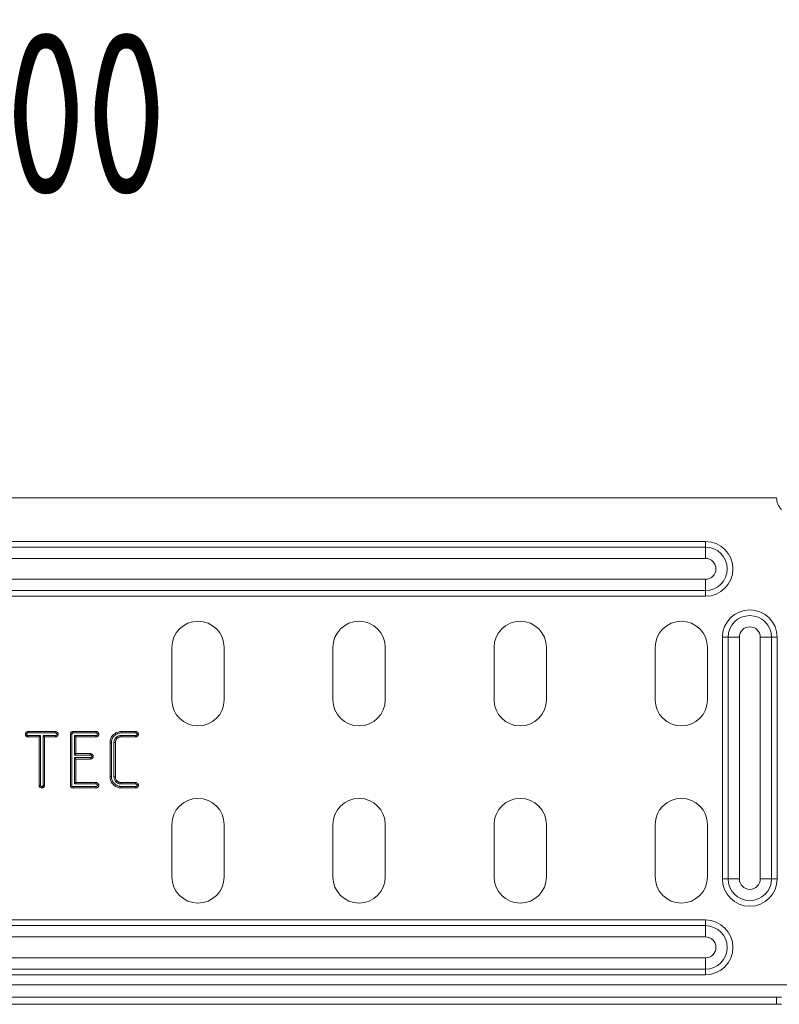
# Model space of a CAD drawing. Header units: millimetres. Extents: x -3 to 869, y -287 to 295.
# Tile 6 of 8: x 484 to 578, y -216 to -94. Entities that reach past the tile are written whole.
import ezdxf

# ---------------------------------------------------------------- set-up
doc = ezdxf.new("R2010")
doc.units = ezdxf.units.MM
doc.styles.add('SLDTEXTSTYLE0', font='TXT', dxfattribs={"width": 0.7, "bigfont": 'bigfont'})

msp = doc.modelspace()

# ---------------------------------------------------------------- linework, layer by layer
at = {"color": 7, "linetype": 'Continuous', "lineweight": 15}
for p, q in [((577.72, -153.25), (394.06, -153.25)), ((402.89, -158.65), (568.89, -158.65)), ((568.89, -158.65), (568.89, -159.35)), ((402.89, -159.35), (568.89, -159.35)), ((568.89, -160.75), (568.89, -159.35)), ((568.89, -160.75), (402.89, -160.75)), ((402.89, -163.35), (568.89, -163.35)), ((568.89, -163.35), (568.89, -164.75)), ((568.89, -164.75), (402.89, -164.75)), ((568.89, -164.75), (568.89, -165.45)), ((568.89, -165.45), (402.89, -165.45)), ((570.99, -200.55), (570.99, -170.55)), ((570.99, -170.55), (571.69, -170.55)), ((571.69, -200.55), (571.69, -170.55)), ((573.09, -170.55), (571.69, -170.55)), ((573.09, -170.55), (573.09, -200.55)), ((575.69, -170.55), (577.09, -170.55)), ((575.69, -200.55), (575.69, -170.55)), ((577.09, -170.55), (577.09, -200.55)), ((577.79, -170.55), (577.09, -170.55)), ((577.79, -170.55), (577.79, -200.55)), ((502.64, -171.8), (502.64, -178.3)), ((509.14, -178.3), (509.14, -171.8)), ((522.64, -171.8), (522.64, -178.3)), ((529.14, -178.3), (529.14, -171.8)), ((542.64, -171.8), (542.64, -178.3)), ((549.14, -178.3), (549.14, -171.8)), ((562.64, -171.8), (562.64, -178.3)), ((569.14, -178.3), (569.14, -171.8)), ((484.81, -182.25), (488.2, -182.25)), ((484.81, -182.42), (488.19, -182.42)), ((486.34, -182.74), (484.81, -182.74)), ((486.17, -182.91), (484.81, -182.91)), ((486.34, -182.74), (486.17, -182.91)), ((486.17, -188.9), (486.17, -182.91)), ((486.34, -188.9), (486.34, -182.74)), ((486.66, -182.74), (486.66, -188.89)), ((486.66, -182.74), (486.83, -182.91)), ((488.19, -182.74), (486.66, -182.74)), ((486.83, -182.91), (486.83, -188.9)), ((488.19, -182.91), (486.83, -182.91)), ((490.05, -188.92), (490.05, -182.6)), ((490.22, -188.92), (490.22, -182.6)), ((490.4, -182.25), (493.23, -182.25)), ((490.4, -182.42), (493.22, -182.42)), ((490.54, -182.74), (490.71, -182.91)), ((493.22, -182.74), (490.54, -182.74)), ((490.54, -182.74), (490.54, -185.17)), ((493.22, -182.91), (490.71, -182.91)), ((490.71, -182.91), (490.71, -184.99)), ((495.71, -182.99), (495.83, -183.11)), ((496.34, -182.74), (496.35, -182.91)), ((498.13, -182.74), (496.34, -182.74)), ((498.14, -182.91), (496.35, -182.91)), ((496.38, -182.25), (498.14, -182.25)), ((496.38, -182.42), (498.14, -182.42)), ((494.97, -187.85), (494.97, -183.65)), ((495.14, -187.85), (495.14, -183.65)), ((495.46, -183.62), (495.63, -183.62)), ((495.46, -183.62), (495.46, -187.88)), ((495.63, -183.62), (495.63, -187.88)), ((490.54, -185.17), (490.71, -184.99)), ((490.54, -185.17), (492.52, -185.17)), ((490.54, -185.48), (490.71, -185.66)), ((492.52, -185.48), (490.54, -185.48)), ((490.54, -185.48), (490.54, -188.76)), ((490.71, -184.99), (492.52, -184.99)), ((490.71, -185.66), (490.71, -188.59)), ((492.52, -185.66), (490.71, -185.66)), ((495.46, -187.88), (495.63, -187.88)), ((493.22, -189.08), (490.4, -189.08)), ((493.23, -189.25), (490.4, -189.25)), ((490.54, -188.76), (490.71, -188.59)), ((490.54, -188.76), (493.22, -188.76)), ((490.71, -188.59), (493.22, -188.59)), ((495.71, -188.51), (495.83, -188.39)), ((496, -188.7), (496.06, -188.54)), ((496.34, -188.76), (496.35, -188.59)), ((496.34, -188.76), (498.13, -188.76)), ((496.35, -188.59), (498.14, -188.59)), ((498.14, -189.08), (496.38, -189.08)), ((498.14, -189.25), (496.38, -189.25)), ((502.64, -193.8), (502.64, -200.3)), ((509.14, -200.3), (509.14, -193.8)), ((522.64, -193.8), (522.64, -200.3)), ((529.14, -200.3), (529.14, -193.8)), ((542.64, -193.8), (542.64, -200.3)), ((549.14, -200.3), (549.14, -193.8)), ((562.64, -193.8), (562.64, -200.3)), ((569.14, -200.3), (569.14, -193.8)), ((571.69, -200.55), (570.99, -200.55)), ((571.69, -200.55), (573.09, -200.55)), ((577.09, -200.55), (575.69, -200.55)), ((577.09, -200.55), (577.79, -200.55)), ((402.89, -205.65), (568.89, -205.65)), ((402.89, -206.35), (568.89, -206.35)), ((568.89, -205.65), (568.89, -206.35)), ((568.89, -207.75), (568.89, -206.35)), ((568.89, -207.75), (402.89, -207.75)), ((402.89, -210.35), (568.89, -210.35)), ((568.89, -210.35), (568.89, -211.75)), ((568.89, -211.75), (402.89, -211.75)), ((568.89, -212.45), (402.89, -212.45)), ((568.89, -211.75), (568.89, -212.45)), ((390.89, -213.72), (580.89, -213.72)), ((394.06, -215.22), (577.72, -215.22)), ((394.06, -216.12), (577.72, -216.12)), ((577.72, -216.12), (577.72, -215.22)), ((578.31, -215.22), (577.72, -215.22)), ((578.31, -216.12), (577.72, -216.12))]:
    msp.add_line(p, q, dxfattribs=at)
at = {"color": 7, "linetype": 'Continuous', "lineweight": 15, "flags": 128}
for points in [[(490.4, -182.42), (490.4, -182.37), (490.4, -182.31), (490.4, -182.25)], [(496.38, -182.42), (496.38, -182.37), (496.38, -182.32), (496.38, -182.25)], [(495.14, -183.65), (495.09, -183.65), (495.04, -183.65), (494.97, -183.65)], [(495.14, -187.85), (495.09, -187.85), (495.04, -187.85), (494.97, -187.85)], [(490.4, -189.08), (490.4, -189.16), (490.4, -189.25)], [(496.38, -189.08), (496.38, -189.13), (496.38, -189.18), (496.38, -189.25)]]:
    msp.add_lwpolyline(points, dxfattribs=at)
at = {"color": 7, "linetype": 'Continuous', "lineweight": 15}
for centre, radius, start, end in [((579.72, -153.25), 2, 180, 225), ((568.89, -162.05), 3.4, 270, 90), ((568.89, -162.05), 2.7, 270, 90), ((568.89, -162.05), 1.3, 270, 90), ((574.39, -170.55), 3.4, 0, 180), ((505.89, -171.8), 3.25, 0, 180), ((525.89, -171.8), 3.25, 0, 180), ((545.89, -171.8), 3.25, 0, 180), ((565.89, -171.8), 3.25, 0, 180), ((574.39, -170.55), 2.7, 0, 180), ((574.39, -170.55), 1.3, 0, 180), ((505.89, -178.3), 3.25, 180, 0), ((525.89, -178.3), 3.25, 180, 0), ((545.89, -178.3), 3.25, 180, 0), ((565.89, -178.3), 3.25, 180, 0), ((505.89, -193.8), 3.25, 0, 180), ((525.89, -193.8), 3.25, 0, 180), ((545.89, -193.8), 3.25, 0, 180), ((565.89, -193.8), 3.25, 0, 180), ((505.89, -200.3), 3.25, 180, 0), ((525.89, -200.3), 3.25, 180, 0), ((545.89, -200.3), 3.25, 180, 0), ((565.89, -200.3), 3.25, 180, 0), ((574.39, -200.55), 3.4, 180, 0), ((574.39, -200.55), 2.7, 180, 0), ((574.39, -200.55), 1.3, 180, 0), ((568.89, -209.05), 3.4, 270, 90), ((568.89, -209.05), 2.7, 270, 90), ((568.89, -209.05), 1.3, 270, 90)]:
    msp.add_arc(centre, radius, start, end, dxfattribs=at)
for points, knots in [([(484.47, -182.58), (484.47, -182.56), (484.47, -182.54), (484.48, -182.5), (484.48, -182.49), (484.49, -182.47), (484.49, -182.46), (484.5, -182.43), (484.51, -182.41), (484.54, -182.38), (484.55, -182.36), (484.58, -182.33), (484.6, -182.31), (484.63, -182.29), (484.63, -182.29), (484.65, -182.28), (484.66, -182.27), (484.7, -182.26), (484.72, -182.26), (484.76, -182.25), (484.78, -182.25), (484.81, -182.25)], [0, 0, 0, 0, 0.125, 0.125, 0.1875, 0.1875, 0.25, 0.25, 0.375, 0.375, 0.5, 0.5, 0.625, 0.625, 0.6875, 0.6875, 0.75, 0.75, 0.875, 0.875, 1, 1, 1, 1]), ([(484.55, -182.82), (484.54, -182.8), (484.53, -182.79), (484.51, -182.75), (484.5, -182.73), (484.48, -182.69), (484.48, -182.67), (484.47, -182.62), (484.47, -182.6), (484.47, -182.58)], [0, 0, 0, 0, 0.25, 0.25, 0.5, 0.5, 0.75, 0.75, 1, 1, 1, 1]), ([(484.64, -182.59), (484.61, -182.59), (484.58, -182.58), (484.56, -182.58), (484.53, -182.58), (484.5, -182.58), (484.47, -182.58)], [0, 0, 0, 0, 0.0001694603, 0.0001694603, 0.0001694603, 0.0003467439, 0.0003467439, 0.0003467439, 0.0003467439]), ([(484.68, -182.7), (484.66, -182.72), (484.65, -182.73), (484.63, -182.75), (484.62, -182.76), (484.61, -182.77), (484.59, -182.79), (484.58, -182.8), (484.57, -182.81), (484.55, -182.82)], [0, 0, 0, 0, 0.0001361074, 0.0001361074, 0.0001361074, 0.0002415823, 0.0002415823, 0.0002415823, 0.0003470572, 0.0003470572, 0.0003470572, 0.0003470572]), ([(484.81, -182.91), (484.78, -182.91), (484.76, -182.91), (484.72, -182.9), (484.69, -182.9), (484.65, -182.88), (484.63, -182.88), (484.59, -182.85), (484.57, -182.84), (484.55, -182.82)], [0, 0, 0, 0, 0.25, 0.25, 0.5, 0.5, 0.75, 0.75, 1, 1, 1, 1]), ([(484.64, -182.59), (484.64, -182.57), (484.64, -182.56), (484.65, -182.54), (484.65, -182.53), (484.65, -182.52), (484.65, -182.52), (484.66, -182.51), (484.66, -182.5), (484.67, -182.48), (484.68, -182.47), (484.7, -182.45), (484.71, -182.45), (484.72, -182.44), (484.72, -182.44), (484.73, -182.44), (484.73, -182.43), (484.74, -182.43), (484.75, -182.43), (484.77, -182.43), (484.79, -182.42), (484.81, -182.42)], [0.0291369, 0.0291369, 0.0291369, 0.0291369, 0.125, 0.125, 0.1875, 0.1875, 0.25, 0.25, 0.375, 0.375, 0.5, 0.5, 0.625, 0.625, 0.6875, 0.6875, 0.75, 0.75, 0.875, 0.875, 0.9896548, 0.9896548, 0.9896548, 0.9896548]), ([(484.68, -182.7), (484.67, -182.69), (484.67, -182.69), (484.66, -182.67), (484.66, -182.66), (484.65, -182.64), (484.65, -182.63), (484.64, -182.61), (484.64, -182.6), (484.64, -182.59)], [0.0848223, 0.0848223, 0.0848223, 0.0848223, 0.25, 0.25, 0.5, 0.5, 0.75, 0.75, 0.9405947, 0.9405947, 0.9405947, 0.9405947]), ([(484.81, -182.74), (484.79, -182.74), (484.77, -182.74), (484.75, -182.73), (484.74, -182.73), (484.71, -182.72), (484.7, -182.72), (484.7, -182.71), (484.69, -182.71), (484.68, -182.7)], [0.0144432, 0.0144432, 0.0144432, 0.0144432, 0.25, 0.25, 0.5, 0.5, 0.75, 0.75, 0.9182726, 0.9182726, 0.9182726, 0.9182726]), ([(484.81, -182.42), (484.81, -182.4), (484.81, -182.37), (484.81, -182.34), (484.81, -182.31), (484.81, -182.28), (484.81, -182.25)], [0, 0, 0, 0, 0.0001694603, 0.0001694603, 0.0001694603, 0.0003464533, 0.0003464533, 0.0003464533, 0.0003464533]), ([(484.81, -182.74), (484.81, -182.76), (484.81, -182.78), (484.81, -182.81), (484.81, -182.82), (484.81, -182.84), (484.81, -182.86), (484.81, -182.88), (484.81, -182.89), (484.81, -182.91)], [0, 0, 0, 0, 0.0001361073, 0.0001361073, 0.0001361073, 0.0002412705, 0.0002412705, 0.0002412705, 0.0003464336, 0.0003464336, 0.0003464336, 0.0003464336]), ([(488.19, -182.42), (488.19, -182.4), (488.19, -182.38), (488.19, -182.36), (488.19, -182.34), (488.19, -182.32), (488.19, -182.3), (488.19, -182.29), (488.2, -182.27), (488.2, -182.25)], [0, 0, 0, 0, 0.000127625, 0.000127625, 0.000127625, 0.0002370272, 0.0002370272, 0.0002370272, 0.0003464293, 0.0003464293, 0.0003464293, 0.0003464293]), ([(488.19, -182.42), (488.21, -182.42), (488.23, -182.43), (488.24, -182.43), (488.25, -182.43), (488.27, -182.44), (488.29, -182.45), (488.32, -182.48), (488.32, -182.49), (488.34, -182.51), (488.35, -182.52), (488.35, -182.54), (488.36, -182.55), (488.36, -182.55), (488.36, -182.56), (488.36, -182.58)], [0.0066753, 0.0066753, 0.0066753, 0.0066753, 0.125, 0.125, 0.25, 0.25, 0.5, 0.5, 0.625, 0.625, 0.75, 0.75, 0.875, 0.875, 0.9720791, 0.9720791, 0.9720791, 0.9720791]), ([(488.53, -182.58), (488.53, -182.6), (488.53, -182.63), (488.52, -182.66), (488.52, -182.67), (488.51, -182.69), (488.51, -182.7), (488.5, -182.73), (488.49, -182.75), (488.47, -182.78), (488.46, -182.79), (488.45, -182.8), (488.44, -182.81), (488.42, -182.84), (488.4, -182.85), (488.37, -182.88), (488.35, -182.89), (488.28, -182.91), (488.24, -182.91), (488.19, -182.91)], [0, 0, 0, 0, 0.125, 0.125, 0.1875, 0.1875, 0.25, 0.25, 0.375, 0.375, 0.4375, 0.4375, 0.5, 0.5, 0.625, 0.625, 0.75, 0.75, 1, 1, 1, 1]), ([(488.36, -182.58), (488.36, -182.59), (488.36, -182.61), (488.35, -182.62), (488.35, -182.63), (488.35, -182.64), (488.35, -182.64), (488.34, -182.65), (488.34, -182.66), (488.33, -182.68), (488.32, -182.68), (488.32, -182.69), (488.31, -182.7), (488.3, -182.71), (488.29, -182.72), (488.28, -182.72), (488.28, -182.73), (488.26, -182.73), (488.23, -182.74), (488.19, -182.74)], [0.0275502, 0.0275502, 0.0275502, 0.0275502, 0.125, 0.125, 0.1875, 0.1875, 0.25, 0.25, 0.375, 0.375, 0.4375, 0.4375, 0.5, 0.5, 0.625, 0.625, 0.75, 0.75, 0.9906517, 0.9906517, 0.9906517, 0.9906517]), ([(488.19, -182.74), (488.19, -182.76), (488.19, -182.78), (488.19, -182.8), (488.19, -182.82), (488.19, -182.84), (488.19, -182.86), (488.19, -182.87), (488.19, -182.89), (488.19, -182.91)], [0, 0, 0, 0, 0.0001203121, 0.0001203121, 0.0001203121, 0.0002333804, 0.0002333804, 0.0002333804, 0.0003464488, 0.0003464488, 0.0003464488, 0.0003464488]), ([(488.2, -182.25), (488.22, -182.25), (488.24, -182.25), (488.28, -182.26), (488.3, -182.27), (488.36, -182.29), (488.4, -182.32), (488.45, -182.36), (488.46, -182.38), (488.49, -182.42), (488.5, -182.43), (488.52, -182.47), (488.52, -182.49), (488.53, -182.54), (488.53, -182.56), (488.53, -182.58)], [0, 0, 0, 0, 0.125, 0.125, 0.25, 0.25, 0.5, 0.5, 0.625, 0.625, 0.75, 0.75, 0.875, 0.875, 1, 1, 1, 1]), ([(488.36, -182.58), (488.38, -182.58), (488.4, -182.58), (488.42, -182.58), (488.44, -182.58), (488.46, -182.58), (488.48, -182.58), (488.5, -182.58), (488.52, -182.58), (488.53, -182.58)], [0, 0, 0, 0, 0.0001203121, 0.0001203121, 0.0001203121, 0.0002335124, 0.0002335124, 0.0002335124, 0.0003467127, 0.0003467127, 0.0003467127, 0.0003467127]), ([(490.05, -182.6), (490.05, -182.55), (490.05, -182.5), (490.07, -182.44), (490.08, -182.41), (490.11, -182.37), (490.12, -182.35), (490.15, -182.32), (490.17, -182.31), (490.21, -182.28), (490.24, -182.27), (490.31, -182.26), (490.35, -182.25), (490.4, -182.25)], [0, 0, 0, 0, 0.25, 0.25, 0.375, 0.375, 0.5, 0.5, 0.625, 0.625, 0.75, 0.75, 1, 1, 1, 1]), ([(490.22, -182.6), (490.2, -182.6), (490.18, -182.6), (490.17, -182.6), (490.15, -182.6), (490.13, -182.6), (490.11, -182.6), (490.09, -182.6), (490.07, -182.6), (490.05, -182.6)], [0, 0, 0, 0, 0.0001094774, 0.0001094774, 0.0001094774, 0.0002279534, 0.0002279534, 0.0002279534, 0.0003464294, 0.0003464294, 0.0003464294, 0.0003464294]), ([(490.22, -182.6), (490.22, -182.56), (490.23, -182.53), (490.23, -182.5), (490.24, -182.49), (490.25, -182.47), (490.26, -182.46), (490.26, -182.45), (490.27, -182.45), (490.28, -182.44), (490.29, -182.44), (490.33, -182.43), (490.36, -182.43), (490.4, -182.42)], [0.0061745, 0.0061745, 0.0061745, 0.0061745, 0.25, 0.25, 0.375, 0.375, 0.5, 0.5, 0.625, 0.625, 0.75, 0.75, 0.9940877, 0.9940877, 0.9940877, 0.9940877]), ([(493.22, -182.42), (493.22, -182.4), (493.22, -182.38), (493.22, -182.36), (493.23, -182.34), (493.23, -182.32), (493.23, -182.31), (493.23, -182.29), (493.23, -182.27), (493.23, -182.25)], [0, 0, 0, 0, 0.0001230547, 0.0001230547, 0.0001230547, 0.0002347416, 0.0002347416, 0.0002347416, 0.0003464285, 0.0003464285, 0.0003464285, 0.0003464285]), ([(493.22, -182.42), (493.24, -182.42), (493.26, -182.43), (493.28, -182.43), (493.28, -182.43), (493.3, -182.44), (493.31, -182.44), (493.33, -182.46), (493.34, -182.46), (493.36, -182.48), (493.37, -182.49), (493.39, -182.51), (493.39, -182.52), (493.4, -182.54), (493.4, -182.54), (493.4, -182.55), (493.41, -182.56), (493.41, -182.58)], [0.0064584, 0.0064584, 0.0064584, 0.0064584, 0.125, 0.125, 0.25, 0.25, 0.375, 0.375, 0.5, 0.5, 0.625, 0.625, 0.75, 0.75, 0.875, 0.875, 0.9803867, 0.9803867, 0.9803867, 0.9803867]), ([(493.58, -182.58), (493.58, -182.6), (493.58, -182.63), (493.57, -182.67), (493.56, -182.69), (493.55, -182.72), (493.54, -182.73), (493.53, -182.75), (493.52, -182.76), (493.5, -182.79), (493.49, -182.81), (493.46, -182.84), (493.44, -182.85), (493.4, -182.88), (493.38, -182.89), (493.31, -182.91), (493.27, -182.91), (493.22, -182.91)], [0, 0, 0, 0, 0.125, 0.125, 0.25, 0.25, 0.3125, 0.3125, 0.375, 0.375, 0.5, 0.5, 0.625, 0.625, 0.75, 0.75, 1, 1, 1, 1]), ([(493.41, -182.58), (493.41, -182.6), (493.4, -182.61), (493.4, -182.62), (493.4, -182.63), (493.39, -182.64), (493.39, -182.65), (493.38, -182.66), (493.38, -182.67), (493.37, -182.68), (493.36, -182.69), (493.35, -182.71), (493.34, -182.71), (493.32, -182.72), (493.31, -182.73), (493.29, -182.73), (493.26, -182.74), (493.22, -182.74)], [0.0194611, 0.0194611, 0.0194611, 0.0194611, 0.125, 0.125, 0.25, 0.25, 0.3125, 0.3125, 0.375, 0.375, 0.5, 0.5, 0.625, 0.625, 0.75, 0.75, 0.9914647, 0.9914647, 0.9914647, 0.9914647]), ([(493.22, -182.74), (493.22, -182.76), (493.22, -182.79), (493.22, -182.81), (493.22, -182.83), (493.22, -182.84), (493.22, -182.86), (493.22, -182.88), (493.22, -182.89), (493.22, -182.91)], [0, 0, 0, 0, 0.0001384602, 0.0001384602, 0.0001384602, 0.000242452, 0.000242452, 0.000242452, 0.0003464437, 0.0003464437, 0.0003464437, 0.0003464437]), ([(493.23, -182.25), (493.25, -182.25), (493.27, -182.25), (493.32, -182.26), (493.34, -182.26), (493.38, -182.28), (493.4, -182.29), (493.44, -182.32), (493.45, -182.33), (493.49, -182.36), (493.5, -182.38), (493.53, -182.41), (493.54, -182.43), (493.56, -182.47), (493.57, -182.49), (493.58, -182.54), (493.58, -182.56), (493.58, -182.58)], [0, 0, 0, 0, 0.125, 0.125, 0.25, 0.25, 0.375, 0.375, 0.5, 0.5, 0.625, 0.625, 0.75, 0.75, 0.875, 0.875, 1, 1, 1, 1]), ([(493.41, -182.58), (493.43, -182.58), (493.45, -182.58), (493.47, -182.58), (493.49, -182.58), (493.51, -182.58), (493.52, -182.58), (493.54, -182.58), (493.56, -182.58), (493.58, -182.58)], [0, 0, 0, 0, 0.0001230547, 0.0001230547, 0.0001230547, 0.0002348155, 0.0002348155, 0.0002348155, 0.0003465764, 0.0003465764, 0.0003465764, 0.0003465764]), ([(494.97, -183.65), (494.97, -183.6), (494.97, -183.56), (494.98, -183.47), (494.98, -183.42), (495.01, -183.28), (495.03, -183.19), (495.11, -183.02), (495.15, -182.94), (495.25, -182.79), (495.31, -182.72), (495.44, -182.59), (495.52, -182.53), (495.67, -182.43), (495.75, -182.38), (495.92, -182.32), (496.01, -182.29), (496.15, -182.27), (496.19, -182.26), (496.29, -182.25), (496.33, -182.25), (496.38, -182.25)], [0, 0, 0, 0, 0.0625, 0.0625, 0.125, 0.125, 0.25, 0.25, 0.375, 0.375, 0.5, 0.5, 0.625, 0.625, 0.75, 0.75, 0.875, 0.875, 0.9375, 0.9375, 1, 1, 1, 1]), ([(495.14, -183.65), (495.14, -183.61), (495.14, -183.56), (495.15, -183.49), (495.15, -183.45), (495.18, -183.33), (495.2, -183.25), (495.26, -183.1), (495.3, -183.03), (495.39, -182.9), (495.44, -182.84), (495.56, -182.72), (495.62, -182.67), (495.76, -182.58), (495.83, -182.54), (495.97, -182.48), (496.06, -182.46), (496.17, -182.44), (496.21, -182.43), (496.29, -182.43), (496.33, -182.42), (496.38, -182.42)], [0.0007957, 0.0007957, 0.0007957, 0.0007957, 0.0625, 0.0625, 0.125, 0.125, 0.25, 0.25, 0.375, 0.375, 0.5, 0.5, 0.625, 0.625, 0.75, 0.75, 0.875, 0.875, 0.9375, 0.9375, 0.9991913, 0.9991913, 0.9991913, 0.9991913]), ([(495.71, -182.99), (495.71, -182.99), (495.71, -183), (495.71, -183), (495.67, -183.03), (495.64, -183.07), (495.57, -183.17), (495.54, -183.23), (495.5, -183.34), (495.48, -183.4), (495.46, -183.51), (495.46, -183.57), (495.46, -183.61), (495.46, -183.61), (495.46, -183.62), (495.46, -183.62)], [-0.019254, -0.019254, -0.019254, -0.019254, 0, 0, 0, 0.25, 0.25, 0.5, 0.5, 0.75, 0.75, 1, 1, 1, 1.008845, 1.008845, 1.008845, 1.008845]), ([(495.83, -183.11), (495.8, -183.15), (495.77, -183.18), (495.72, -183.26), (495.7, -183.3), (495.66, -183.39), (495.65, -183.44), (495.63, -183.53), (495.63, -183.57), (495.63, -183.62)], [0, 0, 0, 0, 0.25, 0.25, 0.5, 0.5, 0.75, 0.75, 1, 1, 1, 1]), ([(496.34, -182.74), (496.34, -182.74), (496.34, -182.74), (496.34, -182.74), (496.29, -182.74), (496.24, -182.74), (496.12, -182.76), (496.06, -182.78), (495.95, -182.82), (495.9, -182.85), (495.8, -182.92), (495.76, -182.95), (495.72, -182.98), (495.72, -182.99), (495.72, -182.99), (495.71, -182.99)], [-0.008552, -0.008552, -0.008552, -0.008552, 0, 0, 0, 0.25, 0.25, 0.5, 0.5, 0.75, 0.75, 1, 1, 1, 1.019171, 1.019171, 1.019171, 1.019171]), ([(496.35, -182.91), (496.3, -182.91), (496.25, -182.92), (496.16, -182.93), (496.11, -182.94), (496.03, -182.98), (495.98, -183), (495.91, -183.05), (495.87, -183.08), (495.83, -183.11)], [0, 0, 0, 0, 0.25, 0.25, 0.5, 0.5, 0.75, 0.75, 1, 1, 1, 1]), ([(498.32, -182.58), (498.32, -182.59), (498.32, -182.6), (498.31, -182.62), (498.31, -182.63), (498.31, -182.64), (498.31, -182.64), (498.3, -182.65), (498.3, -182.66), (498.28, -182.68), (498.27, -182.69), (498.26, -182.71), (498.25, -182.71), (498.24, -182.72), (498.23, -182.73), (498.2, -182.73), (498.18, -182.74), (498.13, -182.74)], [0.0291255, 0.0291255, 0.0291255, 0.0291255, 0.125, 0.125, 0.1875, 0.1875, 0.25, 0.25, 0.375, 0.375, 0.5, 0.5, 0.625, 0.625, 0.75, 0.75, 0.9915227, 0.9915227, 0.9915227, 0.9915227]), ([(498.13, -182.74), (498.13, -182.76), (498.13, -182.79), (498.13, -182.81), (498.13, -182.83), (498.14, -182.84), (498.14, -182.86), (498.14, -182.88), (498.14, -182.89), (498.14, -182.91)], [0, 0, 0, 0, 0.0001382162, 0.0001382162, 0.0001382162, 0.0002423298, 0.0002423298, 0.0002423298, 0.0003464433, 0.0003464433, 0.0003464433, 0.0003464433]), ([(498.14, -182.25), (498.16, -182.25), (498.19, -182.25), (498.23, -182.26), (498.25, -182.26), (498.29, -182.28), (498.31, -182.29), (498.35, -182.32), (498.37, -182.33), (498.4, -182.36), (498.42, -182.38), (498.44, -182.41), (498.46, -182.43), (498.48, -182.47), (498.48, -182.49), (498.49, -182.54), (498.49, -182.56), (498.49, -182.58)], [0, 0, 0, 0, 0.125, 0.125, 0.25, 0.25, 0.375, 0.375, 0.5, 0.5, 0.625, 0.625, 0.75, 0.75, 0.875, 0.875, 1, 1, 1, 1]), ([(498.14, -182.42), (498.14, -182.4), (498.14, -182.38), (498.14, -182.36), (498.14, -182.34), (498.14, -182.32), (498.14, -182.31), (498.14, -182.29), (498.14, -182.27), (498.14, -182.25)], [0, 0, 0, 0, 0.0001230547, 0.0001230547, 0.0001230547, 0.0002347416, 0.0002347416, 0.0002347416, 0.0003464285, 0.0003464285, 0.0003464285, 0.0003464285]), ([(498.14, -182.42), (498.16, -182.42), (498.17, -182.43), (498.19, -182.43), (498.2, -182.43), (498.22, -182.44), (498.23, -182.44), (498.25, -182.46), (498.26, -182.46), (498.28, -182.48), (498.28, -182.49), (498.3, -182.51), (498.31, -182.52), (498.31, -182.54), (498.32, -182.54), (498.32, -182.55), (498.32, -182.56), (498.32, -182.58)], [0.0064584, 0.0064584, 0.0064584, 0.0064584, 0.125, 0.125, 0.25, 0.25, 0.375, 0.375, 0.5, 0.5, 0.625, 0.625, 0.75, 0.75, 0.875, 0.875, 0.9701752, 0.9701752, 0.9701752, 0.9701752]), ([(498.49, -182.58), (498.49, -182.6), (498.49, -182.63), (498.48, -182.66), (498.48, -182.67), (498.47, -182.69), (498.47, -182.7), (498.46, -182.73), (498.44, -182.75), (498.42, -182.79), (498.4, -182.81), (498.37, -182.84), (498.35, -182.85), (498.31, -182.88), (498.29, -182.89), (498.23, -182.91), (498.18, -182.91), (498.14, -182.91)], [0, 0, 0, 0, 0.125, 0.125, 0.1875, 0.1875, 0.25, 0.25, 0.375, 0.375, 0.5, 0.5, 0.625, 0.625, 0.75, 0.75, 1, 1, 1, 1]), ([(498.32, -182.58), (498.34, -182.58), (498.36, -182.58), (498.38, -182.58), (498.4, -182.58), (498.42, -182.58), (498.44, -182.58), (498.46, -182.58), (498.48, -182.58), (498.49, -182.58)], [0, 0, 0, 0, 0.0001230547, 0.0001230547, 0.0001230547, 0.0002349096, 0.0002349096, 0.0002349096, 0.0003467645, 0.0003467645, 0.0003467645, 0.0003467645]), ([(492.52, -184.99), (492.54, -184.99), (492.57, -185), (492.61, -185), (492.63, -185.01), (492.7, -185.03), (492.73, -185.06), (492.79, -185.1), (492.8, -185.12), (492.83, -185.15), (492.84, -185.17), (492.86, -185.21), (492.87, -185.24), (492.88, -185.27), (492.88, -185.28), (492.88, -185.3), (492.88, -185.31), (492.88, -185.32)], [0, 0, 0, 0, 0.125, 0.125, 0.25, 0.25, 0.5, 0.5, 0.625, 0.625, 0.75, 0.75, 0.875, 0.875, 0.9375, 0.9375, 1, 1, 1, 1]), ([(492.52, -185.17), (492.52, -185.15), (492.52, -185.14), (492.52, -185.12), (492.52, -185.1), (492.52, -185.09), (492.52, -185.07), (492.52, -185.05), (492.52, -185.02), (492.52, -184.99)], [0, 0, 0, 0, 0.0000944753, 0.0000944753, 0.0000944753, 0.0001889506, 0.0001889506, 0.0001889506, 0.0003464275, 0.0003464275, 0.0003464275, 0.0003464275]), ([(492.52, -185.17), (492.54, -185.17), (492.55, -185.17), (492.57, -185.17), (492.58, -185.17), (492.61, -185.19), (492.63, -185.2), (492.66, -185.23), (492.67, -185.24), (492.69, -185.25), (492.69, -185.26), (492.7, -185.28), (492.71, -185.29), (492.71, -185.3), (492.71, -185.3), (492.71, -185.31), (492.71, -185.32), (492.71, -185.32)], [0.0062277, 0.0062277, 0.0062277, 0.0062277, 0.125, 0.125, 0.25, 0.25, 0.5, 0.5, 0.625, 0.625, 0.75, 0.75, 0.875, 0.875, 0.9375, 0.9375, 0.9810319, 0.9810319, 0.9810319, 0.9810319]), ([(492.88, -185.32), (492.88, -185.35), (492.88, -185.37), (492.87, -185.41), (492.86, -185.44), (492.84, -185.48), (492.83, -185.5), (492.81, -185.53), (492.79, -185.55), (492.76, -185.58), (492.74, -185.6), (492.7, -185.62), (492.68, -185.63), (492.61, -185.65), (492.57, -185.65), (492.52, -185.66)], [0, 0, 0, 0, 0.125, 0.125, 0.25, 0.25, 0.375, 0.375, 0.5, 0.5, 0.625, 0.625, 0.75, 0.75, 1, 1, 1, 1]), ([(492.71, -185.32), (492.71, -185.34), (492.71, -185.35), (492.7, -185.37), (492.7, -185.37), (492.69, -185.39), (492.68, -185.41), (492.67, -185.43), (492.66, -185.44), (492.65, -185.45), (492.64, -185.46), (492.62, -185.46), (492.62, -185.47), (492.59, -185.48), (492.56, -185.48), (492.52, -185.48)], [0.0178662, 0.0178662, 0.0178662, 0.0178662, 0.125, 0.125, 0.25, 0.25, 0.375, 0.375, 0.5, 0.5, 0.625, 0.625, 0.75, 0.75, 0.9913447, 0.9913447, 0.9913447, 0.9913447]), ([(492.52, -185.48), (492.52, -185.51), (492.52, -185.54), (492.52, -185.57), (492.52, -185.6), (492.52, -185.63), (492.52, -185.66)], [0, 0, 0, 0, 0.0001732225, 0.0001732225, 0.0001732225, 0.000346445, 0.000346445, 0.000346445, 0.000346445]), ([(492.71, -185.32), (492.72, -185.32), (492.74, -185.32), (492.76, -185.32), (492.77, -185.32), (492.79, -185.32), (492.8, -185.32), (492.83, -185.32), (492.86, -185.32), (492.88, -185.32)], [0, 0, 0, 0, 0.0000944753, 0.0000944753, 0.0000944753, 0.0001889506, 0.0001889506, 0.0001889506, 0.0003465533, 0.0003465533, 0.0003465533, 0.0003465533]), ([(496.38, -189.25), (496.33, -189.25), (496.29, -189.25), (496.19, -189.24), (496.15, -189.23), (496.01, -189.21), (495.92, -189.18), (495.8, -189.13), (495.75, -189.11), (495.67, -189.07), (495.63, -189.04), (495.52, -188.96), (495.45, -188.91), (495.32, -188.78), (495.26, -188.71), (495.15, -188.56), (495.11, -188.47), (495.03, -188.3), (495.01, -188.22), (494.98, -188.08), (494.98, -188.03), (494.97, -187.94), (494.97, -187.9), (494.97, -187.85)], [0, 0, 0, 0, 0.0625, 0.0625, 0.125, 0.125, 0.25, 0.25, 0.3125, 0.3125, 0.375, 0.375, 0.5, 0.5, 0.625, 0.625, 0.75, 0.75, 0.875, 0.875, 0.9375, 0.9375, 1, 1, 1, 1]), ([(496.38, -189.08), (496.33, -189.08), (496.29, -189.07), (496.21, -189.07), (496.18, -189.06), (496.06, -189.04), (495.98, -189.02), (495.87, -188.97), (495.83, -188.95), (495.76, -188.92), (495.73, -188.9), (495.63, -188.83), (495.56, -188.77), (495.45, -188.66), (495.39, -188.6), (495.3, -188.47), (495.26, -188.39), (495.2, -188.25), (495.18, -188.17), (495.15, -188.05), (495.15, -188.01), (495.14, -187.94), (495.14, -187.89), (495.14, -187.85)], [0.0008095, 0.0008095, 0.0008095, 0.0008095, 0.0625, 0.0625, 0.125, 0.125, 0.25, 0.25, 0.3125, 0.3125, 0.375, 0.375, 0.5, 0.5, 0.625, 0.625, 0.75, 0.75, 0.875, 0.875, 0.9375, 0.9375, 0.9993423, 0.9993423, 0.9993423, 0.9993423]), ([(495.46, -187.88), (495.46, -187.88), (495.46, -187.89), (495.46, -187.89), (495.46, -187.93), (495.46, -187.99), (495.48, -188.11), (495.5, -188.16), (495.54, -188.27), (495.57, -188.32), (495.64, -188.43), (495.67, -188.47), (495.71, -188.5), (495.71, -188.5), (495.71, -188.51), (495.71, -188.51)], [-0.008057, -0.008057, -0.008057, -0.008057, 0, 0, 0, 0.25, 0.25, 0.5, 0.5, 0.75, 0.75, 1, 1, 1, 1.023858, 1.023858, 1.023858, 1.023858]), ([(495.63, -187.88), (495.63, -187.93), (495.63, -187.97), (495.65, -188.06), (495.66, -188.11), (495.7, -188.2), (495.72, -188.24), (495.77, -188.32), (495.8, -188.35), (495.83, -188.39)], [0, 0, 0, 0, 0.25, 0.25, 0.5, 0.5, 0.75, 0.75, 1, 1, 1, 1]), ([(486.5, -189.25), (486.48, -189.25), (486.45, -189.25), (486.41, -189.24), (486.39, -189.23), (486.33, -189.21), (486.29, -189.18), (486.24, -189.13), (486.23, -189.11), (486.2, -189.08), (486.19, -189.05), (486.18, -189.02), (486.18, -189.01), (486.18, -188.99), (486.17, -188.98), (486.17, -188.94), (486.17, -188.92), (486.17, -188.9)], [0, 0, 0, 0, 0.125, 0.125, 0.25, 0.25, 0.5, 0.5, 0.625, 0.625, 0.75, 0.75, 0.8125, 0.8125, 0.875, 0.875, 1, 1, 1, 1]), ([(486.34, -188.9), (486.32, -188.9), (486.29, -188.9), (486.26, -188.9), (486.23, -188.9), (486.2, -188.9), (486.17, -188.9)], [0, 0, 0, 0, 0.0001553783, 0.0001553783, 0.0001553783, 0.0003464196, 0.0003464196, 0.0003464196, 0.0003464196]), ([(486.5, -189.08), (486.48, -189.08), (486.47, -189.07), (486.45, -189.07), (486.44, -189.07), (486.41, -189.05), (486.39, -189.04), (486.37, -189.02), (486.37, -189.02), (486.36, -189), (486.36, -188.99), (486.35, -188.97), (486.35, -188.97), (486.35, -188.96), (486.35, -188.95), (486.34, -188.93), (486.34, -188.92), (486.34, -188.9)], [0.01668, 0.01668, 0.01668, 0.01668, 0.125, 0.125, 0.25, 0.25, 0.5, 0.5, 0.625, 0.625, 0.75, 0.75, 0.8125, 0.8125, 0.875, 0.875, 0.995391, 0.995391, 0.995391, 0.995391]), ([(486.61, -189.04), (486.6, -189.05), (486.6, -189.05), (486.59, -189.06), (486.58, -189.06), (486.56, -189.07), (486.55, -189.07), (486.53, -189.07), (486.52, -189.08), (486.5, -189.08)], [0.0705847, 0.0705847, 0.0705847, 0.0705847, 0.25, 0.25, 0.5, 0.5, 0.75, 0.75, 0.9640774, 0.9640774, 0.9640774, 0.9640774]), ([(486.5, -189.08), (486.5, -189.1), (486.5, -189.13), (486.5, -189.15), (486.5, -189.18), (486.5, -189.22), (486.5, -189.25)], [0, 0, 0, 0, 0.0001466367, 0.0001466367, 0.0001466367, 0.0003465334, 0.0003465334, 0.0003465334, 0.0003465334]), ([(486.74, -189.16), (486.72, -189.18), (486.7, -189.19), (486.67, -189.21), (486.65, -189.22), (486.61, -189.24), (486.59, -189.24), (486.54, -189.25), (486.52, -189.25), (486.5, -189.25)], [0, 0, 0, 0, 0.25, 0.25, 0.5, 0.5, 0.75, 0.75, 1, 1, 1, 1]), ([(486.66, -188.89), (486.66, -188.92), (486.66, -188.94), (486.65, -188.96), (486.65, -188.97), (486.64, -189), (486.64, -189.01), (486.63, -189.02), (486.62, -189.03), (486.61, -189.04)], [0.0118527, 0.0118527, 0.0118527, 0.0118527, 0.25, 0.25, 0.5, 0.5, 0.75, 0.75, 0.9381062, 0.9381062, 0.9381062, 0.9381062]), ([(486.61, -189.04), (486.63, -189.06), (486.65, -189.08), (486.67, -189.09), (486.69, -189.12), (486.71, -189.14), (486.74, -189.16)], [0, 0, 0, 0, 0.0001466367, 0.0001466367, 0.0001466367, 0.0003468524, 0.0003468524, 0.0003468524, 0.0003468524]), ([(486.66, -188.89), (486.69, -188.9), (486.72, -188.9), (486.74, -188.9), (486.77, -188.9), (486.8, -188.9), (486.83, -188.9)], [0, 0, 0, 0, 0.0001732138, 0.0001732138, 0.0001732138, 0.0003464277, 0.0003464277, 0.0003464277, 0.0003464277]), ([(486.83, -188.9), (486.83, -188.92), (486.83, -188.95), (486.82, -188.99), (486.82, -189.02), (486.8, -189.06), (486.79, -189.09), (486.77, -189.13), (486.75, -189.15), (486.74, -189.16)], [0, 0, 0, 0, 0.25, 0.25, 0.5, 0.5, 0.75, 0.75, 1, 1, 1, 1]), ([(490.4, -189.25), (490.38, -189.25), (490.35, -189.25), (490.32, -189.25), (490.31, -189.24), (490.29, -189.24), (490.27, -189.24), (490.25, -189.23), (490.24, -189.23), (490.22, -189.22), (490.21, -189.22), (490.19, -189.21), (490.18, -189.2), (490.16, -189.19), (490.15, -189.18), (490.12, -189.16), (490.11, -189.14), (490.08, -189.1), (490.07, -189.08), (490.05, -189.01), (490.05, -188.97), (490.05, -188.92)], [0, 0, 0, 0, 0.125, 0.125, 0.1875, 0.1875, 0.25, 0.25, 0.3125, 0.3125, 0.375, 0.375, 0.4375, 0.4375, 0.5, 0.5, 0.625, 0.625, 0.75, 0.75, 1, 1, 1, 1]), ([(490.22, -188.92), (490.19, -188.92), (490.17, -188.92), (490.14, -188.92), (490.11, -188.92), (490.08, -188.92), (490.05, -188.92)], [0, 0, 0, 0, 0.0001649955, 0.0001649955, 0.0001649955, 0.0003464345, 0.0003464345, 0.0003464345, 0.0003464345]), ([(490.4, -189.08), (490.38, -189.08), (490.36, -189.08), (490.34, -189.07), (490.34, -189.07), (490.32, -189.07), (490.32, -189.07), (490.3, -189.07), (490.29, -189.06), (490.28, -189.06), (490.28, -189.06), (490.27, -189.05), (490.27, -189.05), (490.26, -189.05), (490.26, -189.05), (490.25, -189.04), (490.25, -189.03), (490.24, -189.02), (490.23, -189.01), (490.23, -188.99), (490.22, -188.96), (490.22, -188.92)], [0.0024341, 0.0024341, 0.0024341, 0.0024341, 0.125, 0.125, 0.1875, 0.1875, 0.25, 0.25, 0.3125, 0.3125, 0.375, 0.375, 0.4375, 0.4375, 0.5, 0.5, 0.625, 0.625, 0.75, 0.75, 0.992893, 0.992893, 0.992893, 0.992893]), ([(493.22, -188.59), (493.24, -188.59), (493.27, -188.59), (493.31, -188.6), (493.33, -188.6), (493.4, -188.63), (493.43, -188.65), (493.5, -188.71), (493.53, -188.75), (493.56, -188.81), (493.57, -188.83), (493.58, -188.86), (493.58, -188.87), (493.58, -188.9), (493.58, -188.91), (493.58, -188.92)], [0, 0, 0, 0, 0.125, 0.125, 0.25, 0.25, 0.5, 0.5, 0.75, 0.75, 0.875, 0.875, 0.9375, 0.9375, 1, 1, 1, 1]), ([(493.22, -188.76), (493.22, -188.74), (493.22, -188.73), (493.22, -188.71), (493.22, -188.7), (493.22, -188.68), (493.22, -188.66), (493.22, -188.64), (493.22, -188.61), (493.22, -188.59)], [0, 0, 0, 0, 0.0000978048, 0.0000978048, 0.0000978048, 0.0001956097, 0.0001956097, 0.0001956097, 0.0003464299, 0.0003464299, 0.0003464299, 0.0003464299]), ([(493.22, -188.76), (493.24, -188.76), (493.25, -188.76), (493.27, -188.77), (493.28, -188.77), (493.31, -188.78), (493.33, -188.79), (493.37, -188.83), (493.38, -188.85), (493.4, -188.88), (493.4, -188.89), (493.4, -188.89), (493.41, -188.89), (493.41, -188.9), (493.41, -188.91), (493.41, -188.91)], [0.0066761, 0.0066761, 0.0066761, 0.0066761, 0.125, 0.125, 0.25, 0.25, 0.5, 0.5, 0.75, 0.75, 0.875, 0.875, 0.9375, 0.9375, 0.9717087, 0.9717087, 0.9717087, 0.9717087]), ([(493.41, -188.91), (493.4, -188.93), (493.4, -188.94), (493.4, -188.96), (493.4, -188.97), (493.4, -188.98), (493.39, -188.98), (493.39, -188.99), (493.38, -189), (493.37, -189.02), (493.36, -189.03), (493.34, -189.05), (493.34, -189.05), (493.33, -189.06), (493.32, -189.06), (493.29, -189.07), (493.26, -189.07), (493.22, -189.08)], [0.0266724, 0.0266724, 0.0266724, 0.0266724, 0.125, 0.125, 0.1875, 0.1875, 0.25, 0.25, 0.375, 0.375, 0.5, 0.5, 0.625, 0.625, 0.75, 0.75, 0.9911223, 0.9911223, 0.9911223, 0.9911223]), ([(493.22, -189.08), (493.22, -189.1), (493.22, -189.12), (493.22, -189.15), (493.23, -189.18), (493.23, -189.22), (493.23, -189.25)], [0, 0, 0, 0, 0.0001416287, 0.0001416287, 0.0001416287, 0.0003464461, 0.0003464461, 0.0003464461, 0.0003464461]), ([(493.58, -188.92), (493.58, -188.94), (493.57, -188.96), (493.57, -189), (493.57, -189.01), (493.56, -189.03), (493.56, -189.04), (493.54, -189.07), (493.53, -189.09), (493.51, -189.13), (493.49, -189.15), (493.46, -189.18), (493.44, -189.19), (493.4, -189.22), (493.38, -189.22), (493.32, -189.24), (493.27, -189.25), (493.23, -189.25)], [0, 0, 0, 0, 0.125, 0.125, 0.1875, 0.1875, 0.25, 0.25, 0.375, 0.375, 0.5, 0.5, 0.625, 0.625, 0.75, 0.75, 1, 1, 1, 1]), ([(493.41, -188.91), (493.42, -188.91), (493.44, -188.91), (493.46, -188.91), (493.47, -188.92), (493.49, -188.92), (493.5, -188.92), (493.53, -188.92), (493.55, -188.92), (493.58, -188.92)], [0, 0, 0, 0, 0.0000978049, 0.0000978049, 0.0000978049, 0.0001956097, 0.0001956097, 0.0001956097, 0.0003467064, 0.0003467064, 0.0003467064, 0.0003467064]), ([(495.71, -188.51), (495.72, -188.51), (495.72, -188.52), (495.73, -188.52), (495.76, -188.55), (495.8, -188.58), (495.9, -188.64), (495.94, -188.67), (495.98, -188.69), (495.99, -188.69), (495.99, -188.7), (496, -188.7)], [-0.048587, -0.048587, -0.048587, -0.048587, 0, 0, 0, 0.5, 0.5, 1, 1, 1, 1.065316, 1.065316, 1.065316, 1.065316]), ([(495.83, -188.39), (495.87, -188.41), (495.91, -188.44), (495.98, -188.49), (496.02, -188.52), (496.06, -188.54)], [0, 0, 0, 0, 0.5, 0.5, 1, 1, 1, 1]), ([(496, -188.7), (496, -188.7), (496.01, -188.7), (496.01, -188.7), (496.06, -188.72), (496.11, -188.73), (496.23, -188.75), (496.29, -188.76), (496.33, -188.76), (496.34, -188.76), (496.34, -188.76), (496.34, -188.76)], [-0.062326, -0.062326, -0.062326, -0.062326, 0, 0, 0, 0.5, 0.5, 1, 1, 1, 1.019765, 1.019765, 1.019765, 1.019765]), ([(496.06, -188.54), (496.11, -188.55), (496.16, -188.56), (496.25, -188.58), (496.3, -188.58), (496.35, -188.59)], [0, 0, 0, 0, 0.5, 0.5, 1, 1, 1, 1]), ([(498.13, -188.76), (498.13, -188.74), (498.13, -188.73), (498.13, -188.71), (498.13, -188.7), (498.14, -188.68), (498.14, -188.66), (498.14, -188.64), (498.14, -188.61), (498.14, -188.59)], [0, 0, 0, 0, 0.0000978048, 0.0000978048, 0.0000978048, 0.0001956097, 0.0001956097, 0.0001956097, 0.0003464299, 0.0003464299, 0.0003464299, 0.0003464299]), ([(498.13, -188.76), (498.15, -188.76), (498.17, -188.76), (498.19, -188.77), (498.2, -188.77), (498.23, -188.78), (498.25, -188.79), (498.28, -188.83), (498.3, -188.85), (498.32, -188.88), (498.32, -188.89), (498.32, -188.89), (498.32, -188.89), (498.32, -188.9), (498.32, -188.91), (498.32, -188.91)], [0.0066761, 0.0066761, 0.0066761, 0.0066761, 0.125, 0.125, 0.25, 0.25, 0.5, 0.5, 0.75, 0.75, 0.875, 0.875, 0.9375, 0.9375, 0.9701405, 0.9701405, 0.9701405, 0.9701405]), ([(498.14, -188.59), (498.16, -188.59), (498.18, -188.59), (498.23, -188.6), (498.25, -188.6), (498.31, -188.63), (498.35, -188.65), (498.42, -188.71), (498.44, -188.75), (498.47, -188.81), (498.48, -188.83), (498.49, -188.86), (498.49, -188.87), (498.49, -188.9), (498.49, -188.91), (498.49, -188.92)], [0, 0, 0, 0, 0.125, 0.125, 0.25, 0.25, 0.5, 0.5, 0.75, 0.75, 0.875, 0.875, 0.9375, 0.9375, 1, 1, 1, 1]), ([(498.32, -188.91), (498.32, -188.93), (498.32, -188.94), (498.31, -188.96), (498.31, -188.96), (498.31, -188.97), (498.31, -188.98), (498.3, -188.99), (498.3, -189), (498.28, -189.02), (498.27, -189.03), (498.26, -189.05), (498.25, -189.05), (498.24, -189.06), (498.23, -189.06), (498.21, -189.07), (498.18, -189.07), (498.14, -189.08)], [0.0280909, 0.0280909, 0.0280909, 0.0280909, 0.125, 0.125, 0.1875, 0.1875, 0.25, 0.25, 0.375, 0.375, 0.5, 0.5, 0.625, 0.625, 0.75, 0.75, 0.9911732, 0.9911732, 0.9911732, 0.9911732]), ([(498.49, -188.92), (498.49, -188.94), (498.49, -188.96), (498.48, -189), (498.48, -189.01), (498.47, -189.03), (498.47, -189.04), (498.46, -189.07), (498.44, -189.09), (498.42, -189.13), (498.4, -189.15), (498.37, -189.18), (498.36, -189.19), (498.32, -189.22), (498.3, -189.22), (498.23, -189.24), (498.19, -189.25), (498.14, -189.25)], [0, 0, 0, 0, 0.125, 0.125, 0.1875, 0.1875, 0.25, 0.25, 0.375, 0.375, 0.5, 0.5, 0.625, 0.625, 0.75, 0.75, 1, 1, 1, 1]), ([(498.14, -189.08), (498.14, -189.1), (498.14, -189.12), (498.14, -189.14), (498.14, -189.15), (498.14, -189.17), (498.14, -189.19), (498.14, -189.21), (498.14, -189.23), (498.14, -189.25)], [0, 0, 0, 0, 0.0001167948, 0.0001167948, 0.0001167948, 0.0002316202, 0.0002316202, 0.0002316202, 0.0003464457, 0.0003464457, 0.0003464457, 0.0003464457]), ([(498.32, -188.91), (498.34, -188.91), (498.35, -188.91), (498.37, -188.91), (498.39, -188.91), (498.4, -188.92), (498.42, -188.92), (498.44, -188.92), (498.47, -188.92), (498.49, -188.92)], [0, 0, 0, 0, 0.0000978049, 0.0000978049, 0.0000978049, 0.0001956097, 0.0001956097, 0.0001956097, 0.0003467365, 0.0003467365, 0.0003467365, 0.0003467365])]:
    msp.add_open_spline(points, degree=3, knots=knots, dxfattribs=at)

# ---------------------------------------------------------------- texts
at = {"color": 7, "linetype": 'Continuous', "lineweight": 0, "insert": (401.33, -95.53), "char_height": 20, "attachment_point": 1, "style": 'SLDTEXTSTYLE0'}
msp.add_mtext('\\M+18452\\M+1844C\\M+18454-80/100', dxfattribs=at)

doc.saveas('drawing.dxf')
